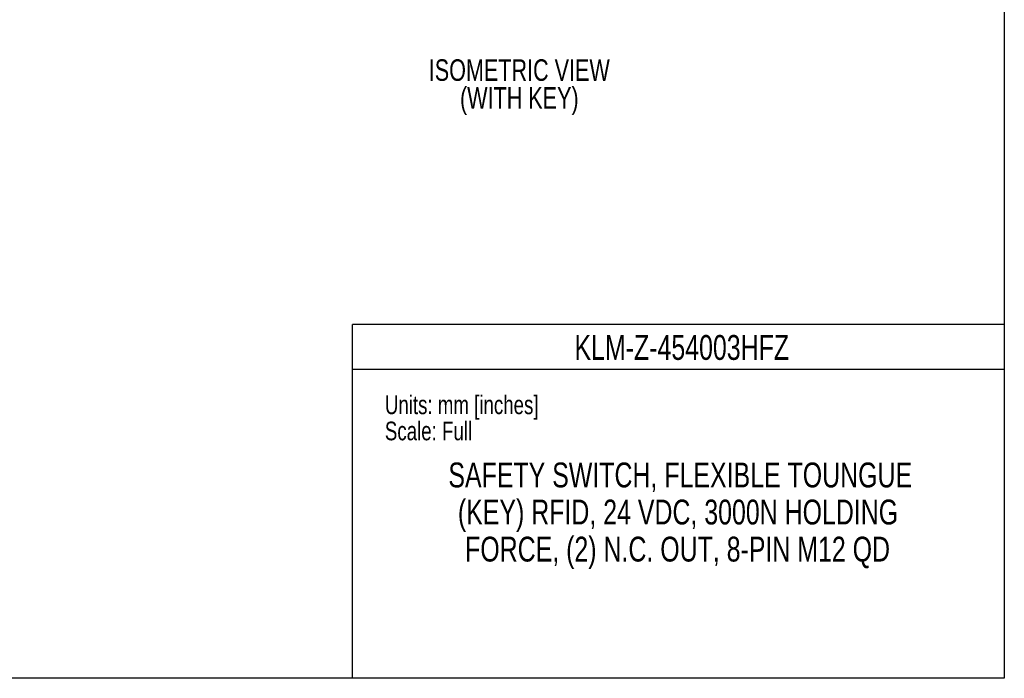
# Model space of a CAD drawing. Header units: millimetres. Extents: x 0 to 559, y 0 to 432.
# Tile 13 of 26: x 307 to 559, y 0 to 168. Entities that reach past the tile are written whole.
import ezdxf

# ---------------------------------------------------------------- set-up
doc = ezdxf.new("R2010")
doc.units = ezdxf.units.MM
doc.layers.add('TEXT', color=140, linetype='Continuous', lineweight=25)
doc.styles.add('SLDTEXTSTYLE0', font='TXT', dxfattribs={"width": 0.75})

# ---------------------------------------------------------------- blocks, each defined once
blk = doc.blocks.new('SW_NOTE_0')
at = {"layer": 'TEXT', "color": 0, "char_height": 5.5, "attachment_point": 2, "style": 'SLDTEXTSTYLE0'}
for s, insert in [('ISOMETRIC VIEW', (28.62, 7.09)), ('(WITH KEY)', (28.63, -0.02))]:
    blk.add_mtext(s, dxfattribs=dict(at, insert=insert))
blk = doc.blocks.new('SW_NOTE_0_2')
at = {"layer": 'TEXT', "color": 0, "char_height": 6.35, "attachment_point": 2, "style": 'SLDTEXTSTYLE0'}
for s, insert in [('SAFETY SWITCH, FLEXIBLE TOUNGUE', (69.85, 8.19)), ('(KEY) RFID, 24 VDC, 3000N HOLDING', (69.28, -1.28)), ('FORCE, (2) N.C. OUT, 8-PIN M12 QD', (69.17, -10.75))]:
    blk.add_mtext(s, dxfattribs=dict(at, insert=insert))

msp = doc.modelspace()

# ---------------------------------------------------------------- linework, layer by layer
at = {"color": 7, "linetype": 'Continuous'}
for p, q in [((558.8, 431.8), (558.8, 0)), ((558.8, 0), (0, 0))]:
    msp.add_line(p, q, dxfattribs=at)
at = {"color": 140, "linetype": 'Continuous', "lineweight": 18}
msp.add_line((558.8, 0), (558.8, 90.42), dxfattribs=at)
at = {"color": 7, "linetype": 'Continuous', "lineweight": 18}
msp.add_line((558.8, 0), (318.87, 0), dxfattribs=at)
at = {"layer": 'TEXT'}
for p, q in [((558.8, 90.42), (392.18, 90.42)), ((392.18, 0), (392.18, 90.42)), ((392.18, 78.99), (558.8, 78.99)), ((558.8, 0), (392.18, 0))]:
    msp.add_line(p, q, dxfattribs=at)

# ---------------------------------------------------------------- block references
for name, p in [('SW_NOTE_0', (406.2, 151.05)), ('SW_NOTE_0_2', (406.11, 46.93))]:
    msp.add_blockref(name, p, dxfattribs=at)

# ---------------------------------------------------------------- texts
at = {"layer": 'TEXT', "style": 'SLDTEXTSTYLE0'}
for s, insert, char_height, attachment_point in [('KLM-Z-454003HFZ', (476.35, 87.7), 6.35, 2), ('Units: mm [inches]', (400.46, 72.25), 4.7625, 1), ('Scale: Full', (400.46, 65.57), 4.7625, 1)]:
    msp.add_mtext(s, dxfattribs=dict(at, insert=insert, char_height=char_height, attachment_point=attachment_point))

doc.saveas('drawing.dxf')
